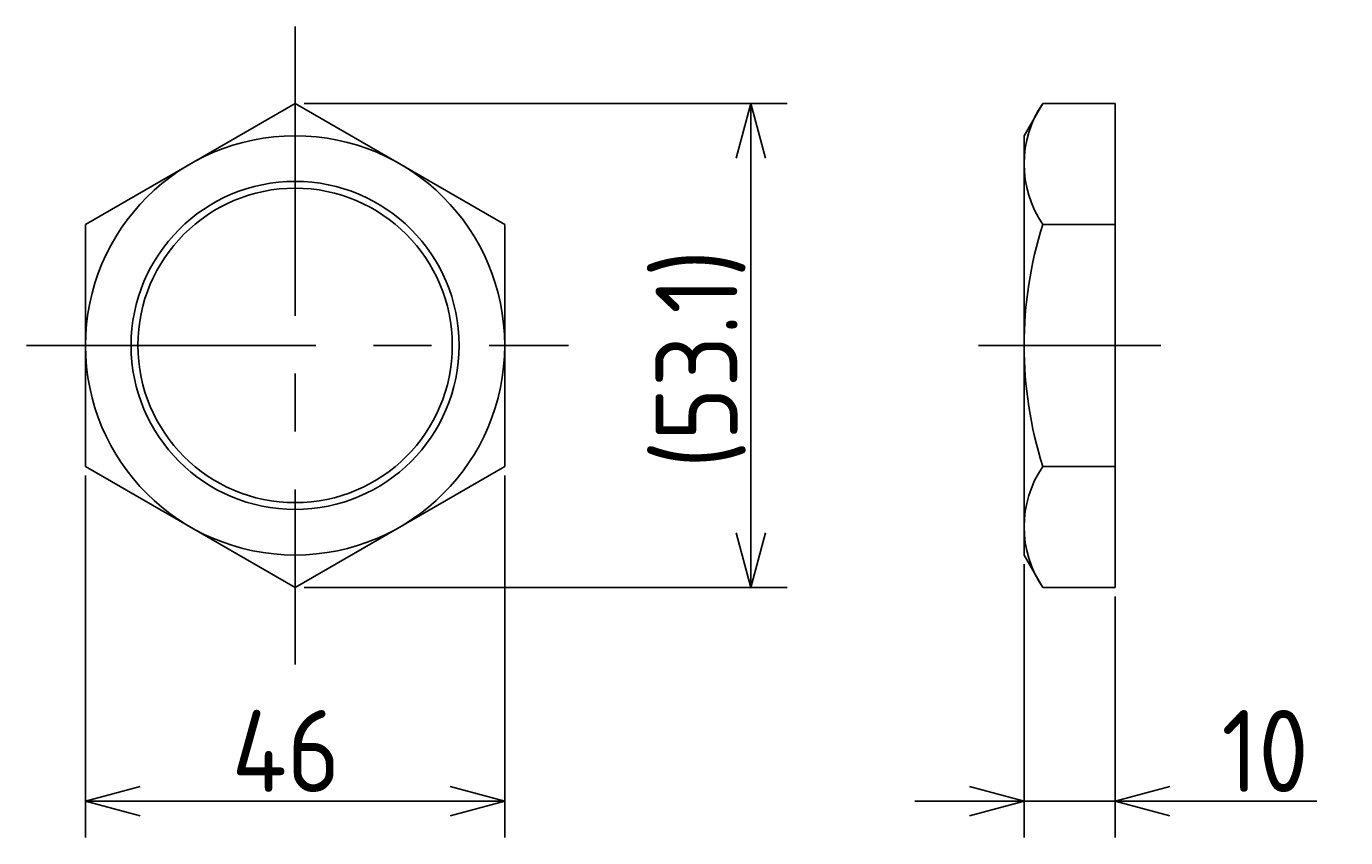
# Model space of a CAD drawing. Extents: x -49 to 475, y 116 to 276.
# Tile 1 of 3: x -49 to 95, y 166 to 255. Entities that reach past the tile are written whole.
import ezdxf

# ---------------------------------------------------------------- set-up
doc = ezdxf.new("R2010")
doc.units = 0
doc.header["$PDMODE"] = 3
doc.header["$PDSIZE"] = 2
doc.linetypes.add('CENTER', pattern=[50.8, 31.75, -6.35, 6.35, -6.35])
doc.layers.get('0').update_dxf_attribs({"linetype": 'CONTINUOUS'})
doc.layers.get('DEFPOINTS').update_dxf_attribs({"linetype": 'CONTINUOUS'})
doc.layers.add('図形', color=7, linetype='CONTINUOUS')
doc.layers.add('寸法_文字', color=3, linetype='CONTINUOUS')
doc.layers.get('0').off()
doc.styles.add('DIMENSION', font='isocp.shx', dxfattribs={"bigfont": 'bigfont.shx'})
doc.dimstyles.get("Standard").update_dxf_attribs({"dimtxt": 0.18, "dimasz": 0.18, "dimexe": 0.18, "dimexo": 0.0625, "dimgap": 0.09, "dimtad": 0, "dimtih": 1, "dimtoh": 1, "dimzin": 0, "dimcen": 0.09, "dimazin": 3, "dimtfac": 1, "dimtofl": 0, "dimtmove": 0, "dimatfit": 3})

# ---------------------------------------------------------------- blocks, each defined once
blk = doc.blocks.new('_OPEN30')
at = {"color": 0, "linetype": 'BYBLOCK'}
for p, q in [((-1, 0.268), (0, 0)), ((0, 0), (-1, -0.268)), ((0, 0), (-1, 0))]:
    blk.add_line(p, q, dxfattribs=at)
blk = doc.blocks.new('*U6')
at = {"layer": '寸法_文字', "color": 3, "style": 'DIMENSION'}
blk.add_text('46', height=9, dxfattribs=at).set_placement((-26.97, 171))
blk = doc.blocks.new('*D5')
at = {"layer": 'DEFPOINTS', "color": 0}
for p in [(-43, 206.72095), (3, 206.72095), (3, 170)]:
    blk.add_point(p, dxfattribs=at)
at = {"layer": '寸法_文字', "color": 3}
for p, q in [((-43, 205.72095), (-43, 166)), ((3, 205.72095), (3, 166)), ((-37, 170), (-3, 170))]:
    blk.add_line(p, q, dxfattribs=at)
at = {"layer": '寸法_文字'}
blk.add_blockref('*U6', (0, 0), dxfattribs=at)
at = {"layer": '寸法_文字', "color": 3, "xscale": 6, "yscale": 6, "zscale": 6, "rotation": 180}
blk.add_blockref('_OPEN30', (-43, 170), dxfattribs=at)
at = {"layer": '寸法_文字', "color": 3, "xscale": 6, "yscale": 6, "zscale": 6}
blk.add_blockref('_OPEN30', (3, 170), dxfattribs=at)
blk = doc.blocks.new('*U8')
at = {"layer": '寸法_文字', "color": 3, "style": 'DIMENSION'}
blk.add_text('(53.1)', height=9, rotation=90, dxfattribs=at).set_placement((28.55, 206.5))
blk = doc.blocks.new('*D7')
at = {"layer": 'DEFPOINTS', "color": 0}
for p in [(-20, 246.55811), (-20, 193.44188), (30, 193.44188)]:
    blk.add_point(p, dxfattribs=at)
at = {"layer": '寸法_文字', "color": 3}
for p, q in [((-19, 246.55811), (34, 246.55811)), ((30, 240.55811), (30, 199.44188)), ((-19, 193.44188), (34, 193.44188))]:
    blk.add_line(p, q, dxfattribs=at)
at = {"layer": '寸法_文字', "color": 3, "xscale": 6, "yscale": 6, "zscale": 6}
for p, rotation in [((30, 246.55811), 90), ((30, 193.44188), 270)]:
    blk.add_blockref('_OPEN30', p, dxfattribs=dict(at, rotation=rotation))
at = {"layer": '寸法_文字'}
blk.add_blockref('*U8', (0, 0), dxfattribs=at)
blk = doc.blocks.new('*U10')
at = {"layer": '寸法_文字', "color": 3, "style": 'DIMENSION'}
blk.add_text('10', height=9, dxfattribs=at).set_placement((81.65, 171))
blk = doc.blocks.new('*D9')
at = {"layer": 'DEFPOINTS', "color": 0}
for p in [(60, 197), (70, 193.44), (70, 170)]:
    blk.add_point(p, dxfattribs=at)
at = {"layer": '寸法_文字', "color": 3}
for p, q in [((60, 196), (60, 166)), ((70, 192.44), (70, 166)), ((54, 170), (48, 170)), ((60, 170), (70, 170)), ((76, 170), (92.11, 170))]:
    blk.add_line(p, q, dxfattribs=at)
at = {"layer": '寸法_文字'}
blk.add_blockref('*U10', (0, 0), dxfattribs=at)
at = {"layer": '寸法_文字', "color": 3, "xscale": 6, "yscale": 6, "zscale": 6}
blk.add_blockref('_OPEN30', (60, 170), dxfattribs=at)
at = {"layer": '寸法_文字', "color": 3, "xscale": 6, "yscale": 6, "zscale": 6, "rotation": 180}
blk.add_blockref('_OPEN30', (70, 170), dxfattribs=at)

msp = doc.modelspace()

# ---------------------------------------------------------------- linework, layer by layer
at = {"layer": '図形', "color": 3, "linetype": 'CENTER'}
for p, q in [((-20, 255), (-20, 185)), ((-49.48892, 220), (10, 220)), ((55, 220), (75, 220))]:
    msp.add_line(p, q, dxfattribs=at)
at = {"layer": '図形'}
for p, q in [((-20, 246.55811), (-43, 233.27905)), ((-20, 246.55811), (3, 233.27905)), ((60, 242.99998), (62.05429, 246.55811)), ((62.05426, 246.55811), (70, 246.55811)), ((70, 246.55811), (70, 193.44189)), ((60, 243), (60, 197.00003)), ((-43, 233.27905), (-43, 206.72095)), ((3, 233.27905), (3, 206.72095)), ((62.05426, 233.27905), (70, 233.27905)), ((-20, 193.44189), (-43, 206.72095)), ((3, 206.72093), (-20, 193.44188)), ((62.05426, 206.72095), (70, 206.72095)), ((60.00003, 197.00002), (62.05429, 193.44189)), ((62.05429, 193.44189), (70, 193.44189))]:
    msp.add_line(p, q, dxfattribs=at)
for radius in [23, 17.25]:
    msp.add_circle((-20, 220), radius, dxfattribs=at)
at = {"layer": '図形', "color": 3}
msp.add_circle((-20, 220), 18, dxfattribs=at)
at = {"layer": '図形'}
for centre, radius, start, end in [((71.75677, 239.91858), 11.756781, 145.61578, 214.38422), ((103.94574, 220), 43.945755, 162.41206, 197.58794), ((71.75677, 200.08142), 11.756788, 145.61578, 214.38422)]:
    msp.add_arc(centre, radius, start, end, dxfattribs=at)

# ---------------------------------------------------------------- dimensions: what is measured, and where the dimension line sits
at = {"layer": '寸法_文字'}
dim = msp.add_linear_dim(base=(30, 193.44188), p1=(-20, 246.55811), p2=(-20, 193.44188), angle=90, text='(<>)', dimstyle='Standard', override={"dimscale": 2, "dimdec": 1}, dxfattribs=at)
dim.commit()
dim.dimension.update_dxf_attribs({"geometry": '*D7', "text_midpoint": (30, 220), "dimtype": 128})
for base, p1, p2, picture, middle in [((3, 170), (-43, 206.72095), (3, 206.72095), '*D5', (-20, 170)), ((70, 170), (60, 197.00003), (70, 193.44189), '*D9', (87.053543, 170))]:
    dim = msp.add_linear_dim(base=base, p1=p1, p2=p2, dimstyle='Standard', override={"dimscale": 2}, dxfattribs=at)
    dim.commit()
    dim.dimension.update_dxf_attribs({"geometry": picture, "text_midpoint": middle, "dimtype": 128})

doc.saveas('drawing.dxf')
